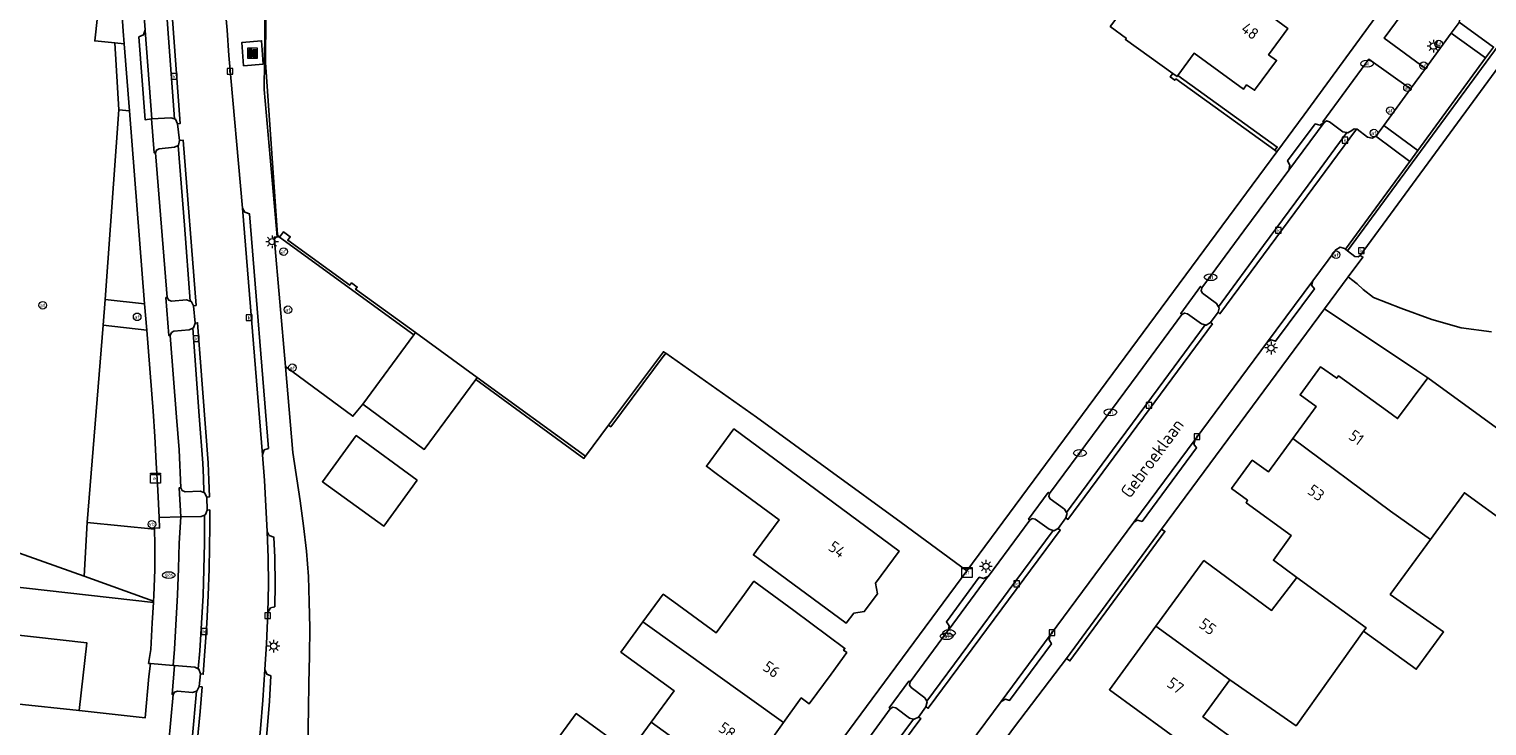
# Model space of a CAD drawing. Header units: metres. Extents: x 197147 to 199131, y 355511 to 356703.
# Tile 164 of 225: x 198172 to 198287, y 356171 to 356226. Entities that reach past the tile are written whole.
import ezdxf
from ezdxf.enums import TextEntityAlignment as Align

# ---------------------------------------------------------------- set-up
doc = ezdxf.new("R2010")
doc.units = ezdxf.units.M
for name, color, linetype in [('B-WE-GR-BEPLANTING_CULTUUR_HEESTERS-GV', 252, 'Continuous'), ('B-WE-GR-GRAS-GV', 252, 'Continuous'), ('B-WE-GR-GROENVOORZIENING-GV', 252, 'Continuous'), ('B-WE-IE-MEUBILAIR_WEGMEUBILAIR-GV', 252, 'Continuous'), ('B-WE-IE-MEUBILAIR_WEGMEUBILAIR-S', 252, 'Continuous'), ('B-WE-IE-TERREINAFSCHEIDING_KUNSTMATIG_HEKWERK-G', 252, 'IE-TERREINAFSCHEIDING-KUNSTMATIG'), ('B-WE-IE-TERREINAFSCHEIDING_KUNSTMATIG_MUUR-G', 252, 'IE-TERREINAFSCHEIDING-KUNSTMATIG-DICHT'), ('B-WE-IE-TERREINAFSCHEIDING_KUNSTMATIG_MUUR-GV', 252, 'IE-TERREINAFSCHEIDING-KUNSTMATIG-DICHT'), ('B-WE-KL-ET_LS_SR_KAST-S', 252, 'Continuous'), ('B-WE-OG-BEBOUWING-GV', 252, 'Continuous'), ('B-WE-OG-BEBOUWING_HUISNUMMER-T18', 252, 'Continuous'), ('B-WE-OG-BEBOUWING_STRAATNAAM-T35', 252, 'Continuous'), ('B-WE-OG-TERREIN_ERF-GV', 252, 'Continuous'), ('B-WE-RI-HWA_KOLK-S', 253, 'Continuous'), ('B-WE-VH-GOOT-G', 253, 'Continuous'), ('B-WE-VH-VERHARDING_BETONSTRAATSTEEN-GV', 253, 'Continuous'), ('B-WE-VH-VERHARDING_GESLOTEN-GV', 253, 'Continuous'), ('B-WE-VH-VERHARDING_OPEN-GV', 253, 'Continuous'), ('B-WE-VH-VERHARDING_TEGEL-GV', 253, 'Continuous')]:
    doc.layers.add(name, color=color, linetype=linetype)
doc.styles.add('NLCS-ISO-M-T18', font='NLCS-ISO.ttf', dxfattribs={"height": 1.8})
doc.styles.add('NLCS-ISO-M200-T25', font='NLCS-ISO.ttf')
doc.linetypes.add('IE-TERREINAFSCHEIDING-KUNSTMATIG', pattern='A,4,[82,NLCS.SHX,S=0.75,R=90,X=0,Y=0],4,-2', length=10)
doc.linetypes.add('IE-TERREINAFSCHEIDING-KUNSTMATIG-DICHT', pattern='A,8,-1,[82,NLCS.SHX,S=0.75,R=90,X=0,Y=0],-1', length=10)

# ---------------------------------------------------------------- blocks, each defined once
blk = doc.blocks.new('BGT-AFVAL_APART_PLAATS-SO')
at = {"linetype": 'ByBlock', "lineweight": 18}
h = blk.add_hatch(color=0, dxfattribs=at)
h.dxf.hatch_style = 1
h.paths.add_polyline_path([(1.5, -1.5), (0.25, -1.5), (0.25, 1.5), (1.5, 1.5)])
h.paths.add_polyline_path([(-1.5, -1.5), (-0.25, -1.5), (-0.25, 1.5), (-1.5, 1.5)])
at = {"color": 0, "linetype": 'ByBlock', "lineweight": 18}
for points in [[(-2, -2), (2, -2), (2, 2), (-2, 2)], [(-1.5, -1.5), (-0.25, -1.5), (-0.25, 1.5), (-1.5, 1.5)], [(1.5, -1.5), (0.25, -1.5), (0.25, 1.5), (1.5, 1.5)]]:
    blk.add_lwpolyline(points, close=True, dxfattribs=at)
blk = doc.blocks.new('BGT-ELEKTRAKAST-SO')
at = {"color": 0, "linetype": 'ByBlock', "lineweight": 18}
for points in [[(-2, 2), (2, 2), (2, 1.68), (-2, 1.68)], [(-2, 1.52), (2, 1.52), (2, -2), (-2, -2)]]:
    blk.add_lwpolyline(points, close=True, dxfattribs=at)
at = {"color": 0, "linetype": 'ByBlock', "lineweight": 18, "style": 'NLCS-ISO-M-T18'}
blk.add_text('et', height=1.5, dxfattribs=at).set_placement((0, 0), align=Align.MIDDLE_CENTER)
blk = doc.blocks.new('BGT-AFSLUITPAAL-SO')
at = {"color": 0, "linetype": 'ByBlock', "lineweight": 18}
blk.add_circle((0, 0), 1.5, dxfattribs=at)
at = {"color": 0, "linetype": 'ByBlock', "lineweight": 18, "style": 'NLCS-ISO-M-T18'}
blk.add_text('af', height=1.5, dxfattribs=at).set_placement((0, 0), align=Align.MIDDLE_CENTER)
blk = doc.blocks.new('BGT-LICHTMAST-SO')
at = {"color": 0, "linetype": 'ByBlock', "lineweight": 18}
for points in [[(-1.25, 0), (-2, 0)], [(-1.41, 1.41), (-0.88, 0.88)], [(0, 2), (0, 1.25)], [(0.88, 0.88), (1.41, 1.41)], [(2, 0), (1.25, 0)], [(-1.41, -1.41), (-0.88, -0.88)], [(0, -1.25), (0, -2)], [(0.88, -0.88), (1.41, -1.41)]]:
    blk.add_lwpolyline(points, dxfattribs=at)
blk.add_circle((0, 0), 1, dxfattribs=at)
blk = doc.blocks.new('BGT-VERKEERSBORDPAAL-SO')
at = {"color": 0, "linetype": 'ByBlock', "lineweight": 18}
blk.add_circle((0, 0), 1.5, dxfattribs=at)
at = {"color": 0, "linetype": 'ByBlock', "lineweight": 18, "style": 'NLCS-ISO-M-T18'}
blk.add_text('vb', height=1.5, dxfattribs=at).set_placement((0, 0.13), align=Align.MIDDLE_CENTER)
blk = doc.blocks.new('BGT-WATERLEIDINGPUT-SO')
at = {"color": 0, "linetype": 'ByBlock', "lineweight": 18}
blk.add_ellipse((0, 0), major_axis=(2.5, 0), ratio=0.54, dxfattribs=at)
at = {"color": 0, "linetype": 'ByBlock', "lineweight": 18, "style": 'NLCS-ISO-M-T18'}
blk.add_text('wl', height=1.5, dxfattribs=at).set_placement((0, 0), align=Align.MIDDLE_CENTER)
blk = doc.blocks.new('BGT-KOLK-SO')
at = {"color": 0, "linetype": 'ByBlock', "lineweight": 18}
blk.add_lwpolyline([(-0.045, -0.045), (0.045, -0.045), (0.045, 0.045), (-0.045, 0.045)], close=True, dxfattribs=at)
at = {"color": 0, "linetype": 'ByBlock', "lineweight": 18, "style": 'NLCS-ISO-M-T18'}
blk.add_text('k', height=0.06, dxfattribs=at).set_placement((0, 0), align=Align.MIDDLE_CENTER)
blk = doc.blocks.new('BGT-GASPUT-SO')
at = {"color": 0, "linetype": 'ByBlock', "lineweight": 18}
blk.add_ellipse((0, 0), major_axis=(2.5, 0), ratio=0.54, dxfattribs=at)
at = {"color": 0, "linetype": 'ByBlock', "lineweight": 18, "style": 'NLCS-ISO-M-T18'}
blk.add_text('gas', height=1.5, dxfattribs=at).set_placement((0.12, 0.3), align=Align.MIDDLE_CENTER)

msp = doc.modelspace()

# ---------------------------------------------------------------- linework, layer by layer
at = {"layer": 'B-WE-GR-BEPLANTING_CULTUUR_HEESTERS-GV', "flags": 128}
for points in [[(198190.768, 356229.888), (198190.669, 356220.838), (198191.677, 356209.252), (198191.855, 356209.228), (198191.708, 356209.406), (198190.775, 356222.963), (198190.824, 356230.191), (198190.982, 356242.642), (198191.454, 356253.902), (198190.896, 356253.813), (198188.692, 356254.499), (198188.661, 356253.535), (198188.617, 356251.525), (198188.587, 356249.527), (198188.596, 356245.528), (198188.67, 356241.821), (198190.899, 356241.833), (198190.851, 356237.457)], [(198281.909, 356229.071), (198281.828, 356229.134), (198278.72, 356224.867), (198281.965, 356222.5), (198283.989, 356225.268), (198284.6, 356226.103), (198284.606, 356226.123), (198284.696, 356226.456), (198284.497, 356226.783), (198283.639, 356227.416), (198283.31, 356227.658), (198281.98, 356228.638), (198281.848, 356228.853), (198281.909, 356229.071)], [(198275.782, 356217.45), (198275.847, 356217.435), (198276.162, 356217.62), (198276.356, 356217.749), (198276.526, 356217.726), (198276.589, 356217.717), (198277.391, 356217.079), (198277.778, 356217.003), (198278.044, 356217.169), (198278.086, 356217.195), (198278.68, 356218.008), (198280.785, 356220.886), (198277.508, 356223.225), (198273.898, 356218.297), (198273.988, 356218.247), (198274.188, 356218.362), (198274.406, 356218.305), (198275.47, 356217.519), (198275.782, 356217.45)], [(198179.236, 356219.251), (198178.159, 356204.321), (198181.273, 356203.992), (198180.08, 356219.156), (198179.236, 356219.251)], [(198182.133, 356215.859), (198182.203, 356216.078), (198182.416, 356216.182), (198183.625, 356216.304), (198183.911, 356216.435), (198183.944, 356216.45), (198184.024, 356216.828), (198183.866, 356218.15), (198183.695, 356218.496), (198183.623, 356218.521), (198183.334, 356218.623), (198181.848, 356218.524), (198181.809, 356218.519), (198182.027, 356215.854), (198182.133, 356215.859)], [(198262.815, 356203.14), (198263.024, 356203.259), (198263.238, 356203.202), (198264.344, 356202.407), (198264.63, 356202.324), (198264.71, 356202.301), (198265.06, 356202.511), (198265.652, 356203.317), (198265.751, 356203.645), (198265.685, 356203.757), (198265.532, 356204.017), (198264.429, 356204.822), (198264.326, 356205.012), (198264.365, 356205.232), (198264.262, 356205.348), (198262.719, 356203.215), (198262.815, 356203.14)], [(198287.147, 356201.784), (198284.773, 356202.092), (198282.457, 356202.737), (198280.024, 356203.629), (198277.872, 356204.479), (198277.064, 356205.095), (198276.594, 356205.566), (198276.145, 356205.895), (198275.876, 356206.092), (198274.026, 356203.593), (198281.274, 356198.739), (198282.132, 356198.165), (198294.269, 356189.333)], [(198185.232, 356202.471), (198185.108, 356203.831), (198184.926, 356204.185), (198184.863, 356204.203), (198184.571, 356204.287), (198183.386, 356204.195), (198183.167, 356204.27), (198183.056, 356204.473), (198182.951, 356204.471), (198183.184, 356201.478), (198183.291, 356201.493), (198183.371, 356201.722), (198183.575, 356201.825), (198184.774, 356201.93), (198185.05, 356202.071), (198185.113, 356202.104), (198185.232, 356202.471)], [(198182.046, 356186.248), (198182.043, 356186.355), (198182.435, 356186.329), (198182.403, 356187.167), (198182.32, 356189.322), (198182.186, 356191.472), (198182.077, 356193.538), (198181.939, 356195.528), (198181.437, 356201.905), (198178.013, 356202.298), (198176.751, 356186.785), (198182.046, 356186.248)], [(198185.933, 356189.133), (198185.635, 356189.243), (198184.446, 356189.206), (198184.22, 356189.309), (198184.121, 356189.504), (198183.979, 356189.496), (198184.115, 356187.22), (198185.705, 356187.253), (198185.969, 356187.362), (198186.057, 356187.399), (198186.177, 356187.761), (198186.153, 356188.762), (198185.986, 356189.114), (198185.933, 356189.133)], [(198252.694, 356186.146), (198252.74, 356186.131), (198253.071, 356186.314), (198253.687, 356187.141), (198253.783, 356187.516), (198253.749, 356187.568), (198253.569, 356187.84), (198252.462, 356188.64), (198252.345, 356188.837), (198252.399, 356189.064), (198252.301, 356189.149), (198250.758, 356187.036), (198250.857, 356186.976), (198251.038, 356187.095), (198251.266, 356187.042), (198252.385, 356186.244), (198252.694, 356186.146)], [(198185.485, 356175.265), (198185.205, 356175.401), (198183.616, 356175.532), (198183.424, 356173.259), (198183.516, 356173.249), (198183.625, 356173.441), (198183.856, 356173.524), (198185.037, 356173.423), (198185.346, 356173.502), (198185.378, 356173.51), (198185.566, 356173.878), (198185.656, 356174.866), (198185.545, 356175.236), (198185.485, 356175.265)], [(198241.444, 356174.246), (198241.342, 356174.301), (198239.805, 356172.203), (198239.884, 356172.128), (198240.083, 356172.248), (198240.322, 356172.202), (198241.402, 356171.395), (198241.709, 356171.317), (198241.771, 356171.301), (198242.097, 356171.479), (198242.691, 356172.29), (198242.794, 356172.677), (198242.758, 356172.733), (198242.589, 356172.999), (198241.515, 356173.81), (198241.399, 356173.989), (198241.444, 356174.246)]]:
    msp.add_lwpolyline(points, dxfattribs=at)
at = {"layer": 'B-WE-GR-GRAS-GV', "flags": 128}
msp.add_lwpolyline([(198293.077, 356229.952), (198276.831, 356207.79), (198277.037, 356207.661), (198275.876, 356206.092), (198276.145, 356205.895), (198276.594, 356205.566), (198277.064, 356205.095), (198277.872, 356204.479), (198280.024, 356203.629), (198282.457, 356202.737), (198284.773, 356202.092), (198287.147, 356201.784)], dxfattribs=at)
at = {"layer": 'B-WE-GR-GROENVOORZIENING-GV', "flags": 128}
msp.add_lwpolyline([(198190.824, 356230.191), (198190.775, 356222.963), (198191.708, 356209.406), (198191.855, 356209.228), (198191.88, 356209.225), (198192.187, 356209.638), (198192.712, 356209.252), (198192.523, 356208.987), (198197.402, 356205.442), (198197.535, 356205.627), (198197.98, 356205.294), (198197.85, 356205.128), (198202.572, 356201.716), (198207.418, 356198.187), (198215.923, 356191.996), (198217.742, 356194.432), (198222.057, 356200.216), (198222.237, 356200.098), (198229.366, 356195.061), (198240.744, 356186.792), (198245.894, 356182.978), (198270.263, 356215.938), (198270.104, 356216.062), (198262.345, 356221.675), (198262.249, 356221.565), (198261.896, 356221.823), (198262.086, 356222.104), (198258.369, 356224.761), (198258.447, 356224.843), (198257.18, 356225.797)], dxfattribs=at)
at = {"layer": 'B-WE-IE-MEUBILAIR_WEGMEUBILAIR-GV', "flags": 128}
for points in [[(198183.911, 356216.435), (198183.944, 356216.45), (198184.024, 356216.828), (198183.866, 356218.15), (198183.695, 356218.496), (198183.623, 356218.521), (198183.334, 356218.623), (198181.848, 356218.524), (198181.809, 356218.519), (198182.027, 356215.854), (198182.133, 356215.859), (198182.203, 356216.078), (198182.416, 356216.182), (198183.625, 356216.304), (198183.911, 356216.435)], [(198265.685, 356203.757), (198265.532, 356204.017), (198264.429, 356204.822), (198264.326, 356205.012), (198264.365, 356205.232), (198264.262, 356205.348), (198262.719, 356203.215), (198262.815, 356203.14), (198263.024, 356203.259), (198263.238, 356203.202), (198264.344, 356202.407), (198264.63, 356202.324), (198264.71, 356202.301), (198265.06, 356202.511), (198265.652, 356203.317), (198265.751, 356203.645), (198265.685, 356203.757)], [(198185.05, 356202.071), (198185.113, 356202.104), (198185.232, 356202.471), (198185.108, 356203.831), (198184.926, 356204.185), (198184.863, 356204.203), (198184.571, 356204.287), (198183.386, 356204.195), (198183.167, 356204.27), (198183.056, 356204.473), (198182.951, 356204.471), (198183.184, 356201.478), (198183.291, 356201.493), (198183.371, 356201.722), (198183.575, 356201.825), (198184.774, 356201.93), (198185.05, 356202.071)], [(198185.969, 356187.362), (198186.057, 356187.399), (198186.177, 356187.761), (198186.153, 356188.762), (198185.986, 356189.114), (198185.933, 356189.133), (198185.635, 356189.243), (198184.446, 356189.206), (198184.22, 356189.309), (198184.121, 356189.504), (198183.979, 356189.496), (198184.115, 356187.22), (198185.705, 356187.253), (198185.969, 356187.362)], [(198253.749, 356187.568), (198253.569, 356187.84), (198252.462, 356188.64), (198252.345, 356188.837), (198252.399, 356189.064), (198252.301, 356189.149), (198250.758, 356187.036), (198250.857, 356186.976), (198251.038, 356187.095), (198251.266, 356187.042), (198252.385, 356186.244), (198252.694, 356186.146), (198252.74, 356186.131), (198253.071, 356186.314), (198253.687, 356187.141), (198253.783, 356187.516), (198253.749, 356187.568)], [(198183.616, 356175.532), (198183.424, 356173.259), (198183.516, 356173.249), (198183.625, 356173.441), (198183.856, 356173.524), (198185.037, 356173.423), (198185.346, 356173.502), (198185.378, 356173.51), (198185.566, 356173.878), (198185.656, 356174.866), (198185.545, 356175.236), (198185.485, 356175.265), (198185.205, 356175.401), (198183.616, 356175.532)], [(198242.097, 356171.479), (198242.691, 356172.29), (198242.794, 356172.677), (198242.758, 356172.733), (198242.589, 356172.999), (198241.515, 356173.81), (198241.399, 356173.989), (198241.444, 356174.246), (198241.342, 356174.301), (198239.805, 356172.203), (198239.884, 356172.128), (198240.083, 356172.248), (198240.322, 356172.202), (198241.402, 356171.395), (198241.709, 356171.317), (198241.771, 356171.301), (198242.097, 356171.479)]]:
    msp.add_lwpolyline(points, dxfattribs=at)
at = {"layer": 'B-WE-IE-TERREINAFSCHEIDING_KUNSTMATIG_HEKWERK-G', "flags": 128}
for points in [[(198191.454, 356253.902), (198190.982, 356242.642), (198190.824, 356230.191), (198190.775, 356222.963), (198191.708, 356209.406)], [(198191.708, 356209.406), (198191.855, 356209.228)]]:
    msp.add_lwpolyline(points, dxfattribs=at)
at = {"layer": 'B-WE-IE-TERREINAFSCHEIDING_KUNSTMATIG_MUUR-G', "ltscale": 0.2, "flags": 128}
for points in [[(198253.739, 356176.09), (198261.206, 356186.27)], [(198261.206, 356186.27), (198261.479, 356186.077), (198254.001, 356175.9), (198253.739, 356176.09)]]:
    msp.add_lwpolyline(points, dxfattribs=at)
at = {"layer": 'B-WE-IE-TERREINAFSCHEIDING_KUNSTMATIG_MUUR-GV', "ltscale": 0.2, "flags": 128}
for points in [[(198262.487, 356221.946), (198262.425, 356221.861), (198262.086, 356222.104), (198261.896, 356221.823), (198262.249, 356221.565), (198262.345, 356221.675), (198270.104, 356216.062), (198270.311, 356216.312), (198262.487, 356221.946)], [(198202.572, 356201.716), (198197.85, 356205.128), (198197.98, 356205.294), (198197.535, 356205.627), (198197.402, 356205.442), (198192.523, 356208.987), (198192.712, 356209.252), (198192.187, 356209.638), (198191.88, 356209.225), (198191.869, 356209.211), (198202.446, 356201.544), (198202.572, 356201.716)], [(198217.91, 356194.307), (198222.107, 356199.932), (198222.111, 356199.929), (198222.237, 356200.098), (198222.057, 356200.216), (198217.742, 356194.432), (198217.91, 356194.307)], [(198207.294, 356198.017), (198215.8, 356191.825), (198215.913, 356191.982), (198215.923, 356191.996), (198207.418, 356198.187), (198207.294, 356198.017)], [(198261.206, 356186.27), (198253.739, 356176.09), (198254.001, 356175.9), (198261.479, 356186.077), (198261.206, 356186.27)]]:
    msp.add_lwpolyline(points, dxfattribs=at)
at = {"layer": 'B-WE-OG-BEBOUWING-GV', "flags": 128}
for points in [[(198257.841, 356235.336), (198257.026, 356235.908), (198255.46, 356233.676), (198260.289, 356230.094), (198257.368, 356226.056), (198257.18, 356225.797), (198258.447, 356224.843), (198258.369, 356224.761), (198262.086, 356222.104), (198262.425, 356221.861), (198262.487, 356221.946), (198263.772, 356223.693), (198267.644, 356220.86), (198267.891, 356221.201), (198268.518, 356220.777), (198270.249, 356223.13), (198269.62, 356223.57), (198271.127, 356225.645), (198260.096, 356233.754)], [(198202.446, 356201.544), (198198.424, 356196.085), (198203.255, 356192.526), (198207.294, 356198.017), (198207.418, 356198.187), (198202.572, 356201.716), (198202.446, 356201.544)], [(198282.347, 356185.457), (198285.017, 356189.127), (198288.559, 356186.55), (198289.323, 356187.601), (198291.733, 356185.848), (198294.212, 356189.255), (198294.269, 356189.333), (198282.132, 356198.165), (198279.764, 356194.949), (198278.963, 356195.532), (198275.121, 356198.327), (198274.985, 356198.129), (198273.716, 356199.035), (198272.101, 356196.821), (198273.357, 356195.913), (198271.529, 356193.398)], [(198226.197, 356190.635), (198226.684, 356190.277), (198231.156, 356186.989), (198229.378, 356184.571), (198229.13, 356184.234), (198236.421, 356178.873), (198237.009, 356179.65), (198237.838, 356179.769), (198238.872, 356181.167), (198238.725, 356182.003), (198240.58, 356184.529), (198227.59, 356194.142), (198225.428, 356191.201), (198226.197, 356190.635)], [(198202.691, 356190.111), (198197.9, 356193.622), (198195.241, 356189.993), (198200.077, 356186.496), (198202.691, 356190.111)], [(198277.087, 356178.224), (198281.226, 356175.236), (198283.382, 356178.172), (198279.192, 356181.122), (198282.347, 356185.457), (198279.219, 356187.683), (198271.529, 356193.398), (198269.613, 356190.763), (198268.344, 356191.684), (198266.712, 356189.452), (198267.979, 356188.531), (198267.854, 356188.337), (198271.407, 356185.752), (198270.004, 356183.81), (198271.846, 356182.466)], [(198266.589, 356174.413), (198271.788, 356170.79), (198277.087, 356178.224), (198277.283, 356178.499), (198271.846, 356182.466), (198269.865, 356179.861), (198264.545, 356183.782), (198260.77, 356178.621)], [(198231.498, 356171.038), (198232.889, 356172.983), (198233.522, 356172.522), (198235.231, 356174.847), (198236.461, 356176.55), (198236.21, 356176.734), (198236.319, 356176.882), (198232.295, 356179.849), (198229.161, 356182.16), (198228.074, 356180.667), (198228.05, 356180.634), (198226.207, 356178.104), (198222.869, 356180.536), (198222.036, 356181.142), (198220.446, 356178.96)], [(198228.551, 356165.669), (198230.47, 356168.291), (198229.854, 356168.74), (198231.498, 356171.038), (198220.446, 356178.96), (198218.715, 356176.583), (198222.886, 356173.545), (198221.093, 356171.083)], [(198267.567, 356169.23), (198264.46, 356171.503), (198266.589, 356174.413), (198260.77, 356178.621), (198257.117, 356173.626), (198266.02, 356167.114), (198267.567, 356169.23)], [(198213.501, 356169.424), (198224.571, 356161.489), (198226.101, 356163.596), (198226.701, 356163.141), (198228.551, 356165.669), (198221.093, 356171.083), (198219.371, 356168.719), (198215.2, 356171.757), (198213.501, 356169.424)]]:
    msp.add_lwpolyline(points, dxfattribs=at)
at = {"layer": 'B-WE-OG-TERREIN_ERF-GV', "flags": 128}
for points in [[(198271.127, 356225.645), (198269.62, 356223.57), (198270.249, 356223.13), (198268.518, 356220.777), (198267.891, 356221.201), (198267.644, 356220.86), (198263.772, 356223.693), (198262.487, 356221.946), (198270.311, 356216.312), (198270.104, 356216.062), (198270.263, 356215.938), (198272.408, 356218.839), (198293.313, 356247.455)], [(198266.02, 356167.114), (198257.117, 356173.626), (198260.77, 356178.621), (198264.545, 356183.782), (198269.865, 356179.861), (198271.846, 356182.466), (198270.004, 356183.81), (198271.407, 356185.752), (198267.854, 356188.337), (198267.979, 356188.531), (198266.712, 356189.452), (198268.344, 356191.684), (198269.613, 356190.763), (198271.529, 356193.398), (198273.357, 356195.913), (198272.101, 356196.821), (198273.716, 356199.035), (198274.985, 356198.129), (198275.121, 356198.327), (198278.963, 356195.532), (198279.764, 356194.949), (198282.132, 356198.165), (198281.274, 356198.739), (198274.026, 356203.593), (198261.206, 356186.27), (198261.479, 356186.077), (198254.001, 356175.9), (198253.739, 356176.09), (198249.651, 356170.704)], [(198222.237, 356200.098), (198222.111, 356199.929), (198222.107, 356199.932), (198217.91, 356194.307), (198217.742, 356194.432), (198215.923, 356191.996), (198215.913, 356191.982), (198215.8, 356191.825), (198207.294, 356198.017), (198203.255, 356192.526), (198198.424, 356196.085), (198197.644, 356195.134), (198192.337, 356199.04), (198192.915, 356192.281), (198193.49, 356188.483), (198193.756, 356186.518), (198193.989, 356184.53), (198194.164, 356182.536), (198194.214, 356180.533), (198194.245, 356178.491), (198194.227, 356176.283), (198194.177, 356174.139), (198194.148, 356172.104), (198194.093, 356169.321)], [(198216.73, 356143.532), (198245.894, 356182.978), (198240.744, 356186.792), (198229.366, 356195.061), (198222.237, 356200.098)], [(198226.684, 356190.277), (198226.197, 356190.635), (198225.428, 356191.201), (198227.59, 356194.142), (198240.58, 356184.529), (198238.725, 356182.003), (198238.872, 356181.167), (198237.838, 356179.769), (198237.009, 356179.65), (198236.421, 356178.873), (198229.13, 356184.234), (198229.378, 356184.571), (198231.156, 356186.989), (198226.684, 356190.277)], [(198202.691, 356190.111), (198200.077, 356186.496), (198195.241, 356189.993), (198197.9, 356193.622), (198202.691, 356190.111)], [(198292.014, 356168.999), (198302.61, 356183.103), (198294.212, 356189.255), (198291.733, 356185.848), (198289.323, 356187.601), (198288.559, 356186.55), (198285.017, 356189.127), (198282.347, 356185.457), (198279.192, 356181.122), (198283.382, 356178.172), (198281.226, 356175.236), (198277.087, 356178.224), (198271.788, 356170.79), (198266.589, 356174.413), (198264.46, 356171.503), (198267.567, 356169.23)], [(198161.745, 356182.783), (198181.968, 356180.5), (198181.975, 356180.606), (198176.506, 356182.562), (198170.986, 356184.537)], [(198213.501, 356169.424), (198215.2, 356171.757), (198219.371, 356168.719), (198221.093, 356171.083), (198222.886, 356173.545), (198218.715, 356176.583), (198220.446, 356178.96), (198222.036, 356181.142), (198222.869, 356180.536), (198226.207, 356178.104), (198228.05, 356180.634), (198228.074, 356180.667), (198229.161, 356182.16), (198232.295, 356179.849), (198236.319, 356176.882), (198236.21, 356176.734), (198236.461, 356176.55), (198235.231, 356174.847), (198233.522, 356172.522), (198232.889, 356172.983), (198231.498, 356171.038), (198229.854, 356168.74)], [(198171.175, 356172.529), (198176.113, 356171.984), (198176.734, 356177.305), (198162.02, 356178.98)]]:
    msp.add_lwpolyline(points, dxfattribs=at)
at = {"layer": 'B-WE-VH-GOOT-G', "flags": 128}
for points in [[(198182.92, 356230.987), (198183.117, 356231.012), (198184.065, 356218.174), (198183.866, 356218.15)], [(198185.108, 356203.831), (198185.317, 356203.862), (198184.3, 356216.855), (198184.024, 356216.828)], [(198276.526, 356217.726), (198265.799, 356203.202), (198265.652, 356203.317)], [(198186.153, 356188.762), (198186.37, 356188.789), (198186.331, 356190.12), (198186.269, 356191.486), (198185.434, 356202.495), (198185.232, 356202.471)], [(198265.06, 356202.511), (198265.211, 356202.4), (198253.853, 356187.019), (198253.687, 356187.141)], [(198186.177, 356187.761), (198186.395, 356187.766), (198186.404, 356186.493), (198186.34, 356183.135), (198186.271, 356181.039), (198186.174, 356178.85), (198186.017, 356176.65), (198185.879, 356174.85), (198185.656, 356174.866)], [(198253.071, 356186.314), (198253.246, 356186.184), (198242.875, 356172.173), (198242.691, 356172.29)], [(198184.316, 356161.261), (198184.528, 356161.231), (198184.805, 356163.619), (198185.213, 356167.586), (198185.639, 356171.928), (198185.793, 356173.848), (198185.566, 356173.878)], [(198242.097, 356171.479), (198242.279, 356171.366), (198238.356, 356166.063), (198238.186, 356166.203)]]:
    msp.add_lwpolyline(points, dxfattribs=at)
at = {"layer": 'B-WE-VH-VERHARDING_BETONSTRAATSTEEN-GV', "flags": 128}
for points in [[(198183.623, 356218.521), (198183.695, 356218.496), (198183.866, 356218.15), (198184.065, 356218.174), (198183.117, 356231.012), (198182.92, 356230.987), (198182.784, 356230.594), (198182.743, 356230.576), (198183.105, 356225.622), (198183.623, 356218.521)], [(198292.457, 356230.84), (198275.831, 356208.157), (198276.397, 356207.711), (198276.658, 356207.67), (198276.831, 356207.79), (198293.077, 356229.952), (198293.132, 356230.198), (198293.005, 356230.407), (198292.457, 356230.84)], [(198190.383, 356170.561), (198190.57, 356172.812), (198190.726, 356175.228), (198190.847, 356177.225), (198190.961, 356179.693), (198190.998, 356181.89), (198190.982, 356184.001), (198190.897, 356186.083), (198190.804, 356188.077), (198190.682, 356190.093), (198190.541, 356192.095), (198188.958, 356211.516), (198187.89, 356223.505), (198187.754, 356225.499), (198187.588, 356227.514)], [(198284.606, 356226.123), (198284.6, 356226.103), (198283.989, 356225.268), (198286.687, 356223.32), (198287.31, 356224.171), (198284.606, 356226.123)], [(198283.989, 356225.268), (198281.965, 356222.5), (198280.785, 356220.886), (198278.68, 356218.008), (198281.364, 356216.05)], [(198286.687, 356223.32), (198281.364, 356216.05)], [(198183.866, 356218.15), (198184.024, 356216.828)], [(198275.782, 356217.45), (198275.47, 356217.519), (198274.406, 356218.305), (198274.188, 356218.362), (198273.988, 356218.247), (198271.22, 356214.503), (198267.685, 356209.722), (198264.365, 356205.232), (198264.326, 356205.012), (198264.429, 356204.822), (198265.532, 356204.017), (198265.685, 356203.757)], [(198278.68, 356218.008), (198278.086, 356217.195), (198278.044, 356217.169), (198280.723, 356215.174), (198281.364, 356216.05)], [(198183.911, 356216.435), (198184.4, 356210.158), (198184.863, 356204.203), (198184.926, 356204.185), (198185.108, 356203.831), (198185.317, 356203.862), (198184.3, 356216.855), (198184.024, 356216.828), (198183.944, 356216.45), (198183.911, 356216.435)], [(198275.782, 356217.45), (198272.724, 356213.302), (198269.23, 356208.564), (198265.685, 356203.757), (198265.751, 356203.645), (198265.652, 356203.317), (198265.799, 356203.202), (198276.526, 356217.726), (198276.356, 356217.749), (198276.162, 356217.62), (198275.847, 356217.435), (198275.782, 356217.45)], [(198278.044, 356217.169), (198277.778, 356217.003), (198277.391, 356217.079), (198276.589, 356217.717), (198276.526, 356217.726)], [(198280.723, 356215.174), (198275.676, 356208.28), (198275.831, 356208.157)], [(198192.579, 356136.518), (198219.816, 356133.83), (198225.692, 356141.767), (198231.095, 356149.065), (198237.345, 356157.508), (198241.133, 356162.624), (198248.599, 356172.708), (198252.456, 356177.918), (198259.031, 356186.8), (198263.841, 356193.297), (198269.531, 356200.983), (198273.096, 356205.798), (198274.904, 356208.24), (198275.239, 356208.434), (198275.593, 356208.329), (198275.676, 356208.28)], [(198185.108, 356203.831), (198185.232, 356202.471)], [(198264.63, 356202.324), (198264.344, 356202.407), (198263.238, 356203.202), (198263.024, 356203.259), (198262.815, 356203.14), (198259.368, 356198.481), (198255.781, 356193.634), (198252.399, 356189.064), (198252.345, 356188.837), (198252.462, 356188.64), (198253.569, 356187.84), (198253.749, 356187.568)], [(198265.652, 356203.317), (198265.06, 356202.511)], [(198185.232, 356202.471), (198185.113, 356202.104), (198185.05, 356202.071), (198185.568, 356195.16), (198185.846, 356191.45), (198185.895, 356190.311), (198185.933, 356189.133), (198185.986, 356189.114), (198186.153, 356188.762), (198186.37, 356188.789), (198186.331, 356190.12), (198186.269, 356191.486), (198185.434, 356202.495), (198185.232, 356202.471)], [(198264.63, 356202.324), (198260.942, 356197.323), (198257.366, 356192.473), (198253.749, 356187.568), (198253.783, 356187.516), (198253.687, 356187.141), (198253.853, 356187.019), (198265.211, 356202.4), (198265.06, 356202.511), (198264.71, 356202.301), (198264.63, 356202.324)], [(198186.153, 356188.762), (198186.177, 356187.761)], [(198182.435, 356186.329), (198182.043, 356186.355), (198182.046, 356186.248), (198182.082, 356185.061), (198182.061, 356183.079), (198182.002, 356181.014), (198181.975, 356180.606), (198181.968, 356180.5), (198181.862, 356178.888), (198181.747, 356176.795), (198181.588, 356175.699), (198181.723, 356175.688), (198183.517, 356175.54), (198183.622, 356176.825), (198183.856, 356181.087), (198183.938, 356183.168), (198183.996, 356185.144), (198184.115, 356187.22), (198182.403, 356187.167), (198182.435, 356186.329)], [(198185.485, 356175.265), (198185.545, 356175.236), (198185.656, 356174.866), (198185.879, 356174.85), (198186.017, 356176.65), (198186.174, 356178.85), (198186.271, 356181.039), (198186.34, 356183.135), (198186.404, 356186.493), (198186.395, 356187.766), (198186.177, 356187.761), (198186.057, 356187.399), (198185.969, 356187.362), (198185.974, 356185.166), (198185.866, 356181.052), (198185.752, 356178.867), (198185.604, 356176.687), (198185.485, 356175.265)], [(198249.163, 356181.38), (198252.694, 356186.146), (198252.385, 356186.244), (198251.266, 356187.042), (198251.038, 356187.095), (198250.857, 356186.976), (198247.596, 356182.566), (198247.583, 356182.549), (198244.438, 356178.295), (198244.396, 356178.238), (198241.444, 356174.246), (198241.399, 356173.989), (198241.515, 356173.81), (198242.589, 356172.999), (198242.758, 356172.733)], [(198253.687, 356187.141), (198253.071, 356186.314), (198253.246, 356186.184), (198242.875, 356172.173), (198242.691, 356172.29), (198242.097, 356171.479)], [(198253.071, 356186.314), (198252.74, 356186.131), (198252.694, 356186.146)], [(198249.163, 356181.38), (198245.972, 356177.071), (198242.758, 356172.733), (198242.794, 356172.677), (198242.691, 356172.29)], [(198185.656, 356174.866), (198185.566, 356173.878)], [(198184.804, 356167.651), (198184.382, 356163.629), (198184.154, 356161.694), (198184.208, 356161.667), (198184.316, 356161.261), (198184.528, 356161.231), (198184.805, 356163.619), (198185.213, 356167.586), (198185.639, 356171.928), (198185.793, 356173.848), (198185.566, 356173.878), (198185.378, 356173.51), (198185.346, 356173.502), (198185.011, 356169.745), (198184.804, 356167.651)], [(198236.948, 356168.088), (198236.87, 356167.879), (198236.982, 356167.696), (198238.076, 356166.878), (198238.236, 356166.615), (198241.709, 356171.317), (198241.402, 356171.395), (198240.322, 356172.202), (198240.083, 356172.248), (198239.884, 356172.128), (198236.948, 356168.088)], [(198238.236, 356166.615), (198238.257, 356166.58), (198238.186, 356166.203), (198238.356, 356166.063), (198242.279, 356171.366), (198242.097, 356171.479), (198241.771, 356171.301), (198241.709, 356171.317)]]:
    msp.add_lwpolyline(points, dxfattribs=at)
at = {"layer": 'B-WE-VH-VERHARDING_GESLOTEN-GV', "flags": 128}
msp.add_lwpolyline([(198189.046, 356222.712), (198190.588, 356222.832), (198190.463, 356224.675), (198188.915, 356224.548), (198189.046, 356222.712)], dxfattribs=at)
at = {"layer": 'B-WE-VH-VERHARDING_OPEN-GV', "flags": 128}
for points in [[(198179.665, 356224.428), (198179.586, 356225.429), (198179.318, 356229.433), (198179.163, 356231.433), (198178.933, 356235.424), (198178.756, 356239.863), (198178.674, 356242.235), (198178.622, 356244.189), (198178.558, 356245.462), (198178.518, 356247.463), (198178.553, 356249.456), (198178.565, 356251.476), (198178.635, 356253.464), (198178.757, 356257.45), (198178.843, 356259.453), (198178.946, 356261.443), (198179.072, 356263.316), (198179.178, 356265.449), (198179.308, 356267.436), (198180.2, 356280.393), (198180.848, 356289.134), (198182.637, 356313.253)], [(198178.928, 356224.502), (198177.353, 356224.661), (198178.294, 356233.311), (198170.869, 356234.139), (198170.297, 356229.201), (198167.904, 356229.47), (198166.092, 356213.349), (198167.284, 356213.208), (198165.868, 356200.543), (198164.665, 356200.693), (198163.246, 356187.941), (198161.866, 356188.132), (198161.581, 356185.546), (198170.986, 356184.537), (198176.506, 356182.562)], [(198179.236, 356219.251), (198180.08, 356219.156), (198179.665, 356224.428), (198178.928, 356224.502), (198179.236, 356219.251)], [(198178.159, 356204.321), (198179.236, 356219.251)], [(198202.446, 356201.544), (198191.869, 356209.211), (198191.88, 356209.225), (198191.855, 356209.228), (198191.677, 356209.252), (198191.465, 356209.226), (198192.337, 356199.04), (198197.644, 356195.134), (198198.424, 356196.085), (198202.446, 356201.544)], [(198181.273, 356203.992), (198178.159, 356204.321), (198178.013, 356202.298), (198181.437, 356201.905), (198181.273, 356203.992)], [(198176.751, 356186.785), (198178.013, 356202.298)], [(198182.046, 356186.248), (198176.751, 356186.785), (198176.506, 356182.562), (198181.975, 356180.606), (198182.002, 356181.014), (198182.061, 356183.079), (198182.082, 356185.061), (198182.046, 356186.248)], [(198181.723, 356175.688), (198181.588, 356175.699), (198181.747, 356176.795), (198181.862, 356178.888), (198181.968, 356180.5), (198161.745, 356182.783), (198159.533, 356183.033), (198154.994, 356183.545), (198154.661, 356179.818), (198159.826, 356179.23), (198162.02, 356178.98), (198176.734, 356177.305), (198176.113, 356171.984), (198181.313, 356171.409), (198181.614, 356174.679), (198181.723, 356175.688)]]:
    msp.add_lwpolyline(points, dxfattribs=at)
at = {"layer": 'B-WE-VH-VERHARDING_TEGEL-GV', "flags": 128}
for points in [[(198186.91, 356255.524), (198186.842, 356253.543), (198186.805, 356251.519), (198186.784, 356249.556), (198186.774, 356245.514), (198186.862, 356241.518), (198186.938, 356239.493), (198186.996, 356237.508), (198187.093, 356235.507), (198187.203, 356233.505), (198187.447, 356229.499), (198187.588, 356227.514), (198187.754, 356225.499), (198187.89, 356223.505), (198188.958, 356211.516)], [(198293.313, 356247.455), (198272.408, 356218.839), (198270.263, 356215.938), (198245.894, 356182.978), (198216.73, 356143.532)], [(198273.988, 356218.247), (198273.898, 356218.297), (198277.508, 356223.225), (198280.785, 356220.886), (198281.965, 356222.5), (198278.72, 356224.867), (198281.828, 356229.134), (198281.909, 356229.071), (198284.844, 356233.099), (198288.018, 356237.456)], [(198181.848, 356218.524), (198183.334, 356218.623), (198183.623, 356218.521), (198183.105, 356225.622), (198182.743, 356230.576), (198182.423, 356230.437), (198181.23, 356230.353), (198181.053, 356230.25), (198180.974, 356230.021), (198181.316, 356225.528)], [(198179.318, 356229.433), (198179.586, 356225.429), (198179.665, 356224.428), (198180.08, 356219.156), (198181.273, 356203.992), (198181.437, 356201.905), (198181.939, 356195.528), (198182.077, 356193.538), (198182.186, 356191.472), (198182.32, 356189.322), (198182.403, 356187.167), (198184.115, 356187.22), (198183.979, 356189.496), (198184.121, 356189.504)], [(198194.093, 356169.321), (198194.148, 356172.104), (198194.177, 356174.139), (198194.227, 356176.283), (198194.245, 356178.491), (198194.214, 356180.533), (198194.164, 356182.536), (198193.989, 356184.53), (198193.756, 356186.518), (198193.49, 356188.483), (198192.915, 356192.281), (198192.337, 356199.04), (198191.465, 356209.226), (198191.677, 356209.252), (198190.669, 356220.838), (198190.768, 356229.888)], [(198181.848, 356218.524), (198181.32, 356225.474), (198181.316, 356225.528), (198181.187, 356225.151), (198180.826, 356224.979), (198181.305, 356218.457), (198181.809, 356218.519), (198181.848, 356218.524)], [(198189.046, 356222.712), (198188.915, 356224.548), (198190.463, 356224.675), (198190.588, 356222.832), (198189.046, 356222.712)], [(198182.133, 356215.859), (198182.027, 356215.854), (198181.809, 356218.519)], [(198271.22, 356214.503), (198273.988, 356218.247), (198273.663, 356218.038), (198273.293, 356218.133), (198271.118, 356215.215), (198271.307, 356214.887), (198271.22, 356214.503)], [(198183.056, 356204.473), (198183.167, 356204.27), (198183.386, 356204.195), (198184.571, 356204.287), (198184.863, 356204.203), (198184.4, 356210.158), (198183.911, 356216.435), (198183.625, 356216.304), (198182.416, 356216.182), (198182.203, 356216.078), (198182.133, 356215.859), (198182.607, 356210.008), (198183.056, 356204.473)], [(198247.596, 356182.566), (198250.857, 356186.976), (198250.758, 356187.036), (198252.301, 356189.149), (198252.399, 356189.064), (198255.781, 356193.634), (198259.368, 356198.481), (198262.815, 356203.14), (198262.719, 356203.215), (198264.262, 356205.348), (198264.365, 356205.232), (198267.685, 356209.722), (198271.22, 356214.503)], [(198191, 356192.61), (198189.51, 356211.067), (198189.146, 356211.182), (198188.958, 356211.516), (198190.541, 356192.095)], [(198220.628, 356131.643), (198221.119, 356131.592), (198228.232, 356141.233), (198233.182, 356147.943), (198239.122, 356156.099), (198239.008, 356156.185), (198242.734, 356161.24), (198249.651, 356170.704), (198253.739, 356176.09), (198261.206, 356186.27), (198274.026, 356203.593), (198275.876, 356206.092), (198277.037, 356207.661), (198276.831, 356207.79), (198276.658, 356207.67), (198276.397, 356207.711), (198275.831, 356208.157), (198275.676, 356208.28), (198275.593, 356208.329), (198275.239, 356208.434), (198274.904, 356208.24), (198273.096, 356205.798)], [(198269.531, 356200.983), (198269.818, 356201.15), (198270.171, 356201.034), (198273.225, 356205.148), (198273.009, 356205.453), (198273.096, 356205.798), (198269.531, 356200.983)], [(198183.291, 356201.493), (198183.184, 356201.478), (198182.951, 356204.471), (198183.056, 356204.473)], [(198185.05, 356202.071), (198184.774, 356201.93), (198183.575, 356201.825), (198183.371, 356201.722), (198183.291, 356201.493), (198183.78, 356195.071), (198183.975, 356192.505), (198184.121, 356189.504), (198184.22, 356189.309), (198184.446, 356189.206), (198185.635, 356189.243), (198185.933, 356189.133), (198185.895, 356190.311), (198185.846, 356191.45), (198185.568, 356195.16), (198185.05, 356202.071)], [(198269.531, 356200.983), (198263.841, 356193.297)], [(198191, 356192.61), (198190.678, 356192.487), (198190.541, 356192.095), (198190.682, 356190.093), (198190.804, 356188.077), (198190.897, 356186.083), (198191.069, 356185.747)], [(198259.031, 356186.8), (198259.332, 356186.964), (198259.681, 356186.873), (198263.963, 356192.652), (198263.755, 356192.944), (198263.841, 356193.297), (198259.031, 356186.8)], [(198183.616, 356175.532), (198185.205, 356175.401), (198185.485, 356175.265), (198185.604, 356176.687), (198185.752, 356178.867), (198185.866, 356181.052), (198185.974, 356185.166), (198185.969, 356187.362), (198185.705, 356187.253), (198184.115, 356187.22), (198183.996, 356185.144), (198183.938, 356183.168), (198183.856, 356181.087), (198183.622, 356176.825), (198183.517, 356175.54)], [(198190.897, 356186.083), (198190.982, 356184.001), (198190.998, 356181.89), (198190.961, 356179.693), (198191.174, 356180.066), (198191.505, 356180.158), (198191.529, 356181.894), (198191.504, 356184.019), (198191.431, 356185.621), (198191.069, 356185.747)], [(198259.031, 356186.8), (198252.456, 356177.918)], [(198244.438, 356178.295), (198247.583, 356182.549), (198247.596, 356182.566), (198247.225, 356182.367), (198246.877, 356182.47), (198244.303, 356178.957), (198244.512, 356178.665), (198244.438, 356178.295)], [(198190.961, 356179.693), (198190.847, 356177.225), (198190.726, 356175.228)], [(198217.233, 356140.09), (198218.656, 356140.763), (198219.91, 356141.712), (198220.772, 356142.673), (198218.958, 356144.004), (198220.186, 356145.697), (198220.274, 356145.638), (198223.584, 356150.117), (198226.959, 356154.683), (198226.872, 356154.748), (198228.421, 356156.854), (198228.515, 356156.774), (198231.901, 356161.343), (198235.363, 356166.015), (198235.274, 356166.076), (198236.83, 356168.172), (198236.948, 356168.088), (198239.884, 356172.128), (198239.805, 356172.203), (198241.342, 356174.301), (198241.444, 356174.246), (198244.396, 356178.238), (198244.438, 356178.295)], [(198252.456, 356177.918), (198248.599, 356172.708), (198248.935, 356172.886), (198249.268, 356172.782), (198252.553, 356177.242), (198252.383, 356177.56), (198252.456, 356177.918)], [(198182.115, 356159.717), (198181.998, 356159.726), (198182.177, 356161.058), (198182.308, 356162.322), (198182.415, 356162.303), (198182.588, 356163.786), (198183.005, 356167.829), (198183.15, 356169.261), (198183.516, 356173.249), (198183.424, 356173.259), (198183.616, 356175.532), (198183.517, 356175.54), (198181.723, 356175.688), (198181.614, 356174.679), (198181.313, 356171.409), (198176.113, 356171.984), (198171.175, 356172.529)], [(198189.749, 356164.334), (198189.95, 356164.712), (198190.31, 356164.783), (198190.677, 356168.098), (198190.898, 356170.501), (198191.085, 356172.726), (198191.197, 356174.71), (198190.876, 356174.843), (198190.726, 356175.228), (198190.57, 356172.812), (198190.383, 356170.561), (198190.155, 356168.178), (198189.92, 356166.052), (198189.749, 356164.334)], [(198182.415, 356162.303), (198182.491, 356162.063), (198182.692, 356161.959), (198183.887, 356161.828), (198184.154, 356161.694), (198184.382, 356163.629), (198184.804, 356167.651), (198185.011, 356169.745), (198185.346, 356173.502), (198185.037, 356173.423), (198183.856, 356173.524), (198183.625, 356173.441), (198183.516, 356173.249)], [(198248.599, 356172.708), (198241.133, 356162.624)]]:
    msp.add_lwpolyline(points, dxfattribs=at)

# ---------------------------------------------------------------- block references
at = {"layer": 'B-WE-IE-MEUBILAIR_WEGMEUBILAIR-S'}
for name, p, xscale, yscale, zscale in [('BGT-LICHTMAST-SO', (198282.588, 356224.252), 0.25, 0.25, 0.25), ('BGT-AFSLUITPAAL-SO', (198282.997, 356224.41), 0.2, 0.2, 0.2), ('BGT-AFVAL_APART_PLAATS-SO', (198189.753, 356223.694), 0.2, 0.2, 0.2), ('BGT-WATERLEIDINGPUT-SO', (198277.366, 356222.864), 0.2, 0.2, 0.2), ('BGT-AFSLUITPAAL-SO', (198281.815, 356222.707), 0.2, 0.2, 0.2), ('BGT-AFSLUITPAAL-SO', (198280.543, 356220.977), 0.2, 0.2, 0.2), ('BGT-AFSLUITPAAL-SO', (198279.204, 356219.182), 0.2, 0.2, 0.2), ('BGT-AFSLUITPAAL-SO', (198277.901, 356217.411), 0.2, 0.2, 0.2), ('BGT-LICHTMAST-SO', (198191.286, 356208.866), 0.25, 0.25, 0.25), ('BGT-AFSLUITPAAL-SO', (198192.197, 356208.093), 0.2, 0.2, 0.2), ('BGT-AFSLUITPAAL-SO', (198274.933, 356207.838), 0.2, 0.2, 0.2), ('BGT-WATERLEIDINGPUT-SO', (198265.068, 356206.077), 0.2, 0.2, 0.2), ('BGT-AFSLUITPAAL-SO', (198173.262, 356203.865), 0.2, 0.2, 0.2), ('BGT-AFSLUITPAAL-SO', (198180.685, 356202.958), 0.2, 0.2, 0.2), ('BGT-AFSLUITPAAL-SO', (198192.531, 356203.511), 0.2, 0.2, 0.2), ('BGT-LICHTMAST-SO', (198269.817, 356200.508), 0.25, 0.25, 0.25), ('BGT-AFSLUITPAAL-SO', (198192.892, 356198.954), 0.2, 0.2, 0.2), ('BGT-WATERLEIDINGPUT-SO', (198257.19, 356195.449), 0.2, 0.2, 0.2), ('BGT-WATERLEIDINGPUT-SO', (198254.799, 356192.243), 0.2, 0.2, 0.2), ('BGT-VERKEERSBORDPAAL-SO', (198181.841, 356186.646), 0.2, 0.2, 0.2), ('BGT-LICHTMAST-SO', (198247.406, 356183.332), 0.25, 0.25, 0.25), ('BGT-GASPUT-SO', (198183.171, 356182.642), 0.2, 0.2, 0.2), ('BGT-WATERLEIDINGPUT-SO', (198244.319, 356177.84), 0.2, 0.2, 0.2), ('BGT-WATERLEIDINGPUT-SO', (198244.51, 356178.082), 0.2, 0.2, 0.2), ('BGT-LICHTMAST-SO', (198191.411, 356177.057), 0.25, 0.25, 0.25)]:
    msp.add_blockref(name, p, dxfattribs=dict(at, xscale=xscale, yscale=yscale, zscale=zscale))
at = {"layer": 'B-WE-KL-ET_LS_SR_KAST-S', "xscale": 0.2, "yscale": 0.2, "zscale": 0.2}
for p in [(198182.126, 356190.263), (198245.912, 356182.853)]:
    msp.add_blockref('BGT-ELEKTRAKAST-SO', p, dxfattribs=at)
at = {"layer": 'B-WE-RI-HWA_KOLK-S', "xscale": 5, "yscale": 5, "zscale": 5}
for p in [(198187.99, 356222.272), (198183.6, 356221.868), (198275.631, 356216.854), (198270.395, 356209.754), (198276.919, 356208.159), (198189.489, 356202.889), (198185.336, 356201.233), (198260.226, 356195.995), (198263.991, 356193.525), (198249.814, 356181.956), (198190.95, 356179.454), (198185.958, 356178.209), (198252.594, 356178.126)]:
    msp.add_blockref('BGT-KOLK-SO', p, dxfattribs=at)

# ---------------------------------------------------------------- texts
at = {"layer": 'B-WE-OG-BEBOUWING_HUISNUMMER-T18', "char_height": 0.9, "attachment_point": 5, "style": 'NLCS-ISO-M200-T25'}
for s, insert, rotation in [('48', (198268.166, 356225.434), 323.8), ('51', (198276.525, 356193.468), 324), ('53', (198273.361, 356189.116), 324), ('54', (198235.714, 356184.661), 323.7), ('55', (198264.838, 356178.597), 323.6), ('56', (198230.548, 356175.23), 323.7), ('57', (198262.308, 356173.948), 323.8), ('58', (198227.07, 356170.418), 323.8)]:
    msp.add_mtext(s, dxfattribs=dict(at, insert=insert, rotation=rotation))
at = {"layer": 'B-WE-OG-BEBOUWING_STRAATNAAM-T35', "insert": (198260.474, 356191.837), "char_height": 1, "attachment_point": 5, "rotation": 53.6, "style": 'NLCS-ISO-M200-T25'}
msp.add_mtext('Gebroeklaan', dxfattribs=at)

doc.saveas('drawing.dxf')
